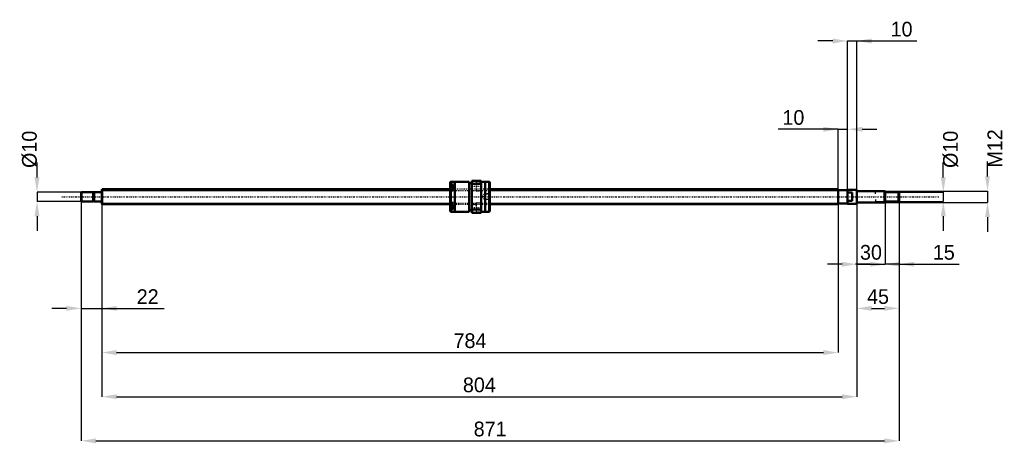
# Model space of a CAD drawing. Header units: millimetres. Extents: x -87 to 961, y -263 to 189.
import ezdxf

# ---------------------------------------------------------------- set-up
doc = ezdxf.new("R2010")
doc.units = ezdxf.units.MM
doc.linetypes.add('Center', pattern=[1.5, 0.45, -0.5, 0.05, -0.5])
doc.linetypes.add('Dashed', pattern=[2, 1, -1])
for name, color, linetype, lineweight in [('2d ConnectionPoints', 7, 'Continuous', 50), ('AM_0', 7, 'Continuous', 50), ('AM_4', 3, 'Continuous', 25), ('AM_5', 3, 'Continuous', 25), ('AM_7', 7, 'Center', 25), ('AM_9', 6, 'Dashed', 25)]:
    doc.layers.add(name, color=color, linetype=linetype, lineweight=lineweight)
doc.dimstyles.new('ISO-25', dxfattribs={"dimtxt": 2.5, "dimasz": 2.5, "dimexe": 1.25, "dimexo": 0.625, "dimtad": 1, "dimtxsty": 'Standard', "dimcen": 2.5, "dimadec": 0, "dimazin": 0, "dimtfac": 1, "dimtmove": 0, "dimatfit": 3, "dimfxl": 0, "dimarcsym": 0})

# ---------------------------------------------------------------- blocks, each defined once
blk = doc.blocks.new('1_BNK_1616_3_6G0_871LC5Y0_Nut_0_in_BNK1616_3_6G0_871LC5Y_4130__0')
at = {"layer": 'AM_0'}
for p, q in [((371.5, 15.9), (371, 15.4)), ((371, 15.4), (371, -15.4)), ((371, 12.7), (371.5, 13.1)), ((374, 11.8), (371.3, 11.8)), ((375.9, 15.9), (371.5, 15.9)), ((371.5, 15.9), (371.5, 13.1)), ((374, 13.1), (371.5, 13.1)), ((374, 13.1), (374, 9)), ((391, 16), (375.9, 16)), ((375.9, 16), (375.9, -16)), ((391, 16), (391, -16)), ((394, 14.4), (391, 14.4)), ((394, 17), (394, -17)), ((404, 17), (394, 17)), ((394, 12.6), (394.5, 13.7)), ((394.5, 17), (394.5, 13.7)), ((394.5, 13.7), (403.5, 13.7)), ((403.5, 17), (403.5, 13.7)), ((403.5, 13.7), (404, 12.6)), ((404, 17), (404, -17)), ((408.1, 16), (404, 16)), ((408.1, 16), (408.1, -16)), ((412.5, 15.9), (408.1, 15.9)), ((413, 15.4), (412.5, 15.9)), ((412.5, 15.9), (412.5, -15.9)), ((413, 15.4), (413, -15.4)), ((371.5, 9), (371, 8.7)), ((374, 9), (371.5, 9)), ((371.5, 9), (371.5, -9)), ((371, -8.7), (371.5, -9)), ((374, -9), (371.5, -9)), ((374, -9), (374, -13.1)), ((371.5, -13.1), (371, -12.7)), ((371, -15.4), (371.5, -15.9)), ((371.3, -11.8), (374, -11.8)), ((374, -13.1), (371.5, -13.1)), ((371.5, -13.1), (371.5, -15.9)), ((371.5, -15.9), (375.9, -15.9)), ((375.9, -16), (391, -16)), ((391, -14.4), (394, -14.4)), ((394.5, -13.7), (394, -12.6)), ((394, -17), (404, -17)), ((394.5, -13.7), (394.5, -17)), ((403.5, -13.7), (394.5, -13.7)), ((404, -12.6), (403.5, -13.7)), ((403.5, -13.7), (403.5, -17)), ((404, -16), (408.1, -16)), ((408.1, -15.9), (412.5, -15.9)), ((412.5, -15.9), (413, -15.4))]:
    blk.add_line(p, q, dxfattribs=at)
for centre, start, end in [((371.3, 11.5), 90, 180), ((371.3, -11.5), 180, 270)]:
    blk.add_arc(centre, 0.275, start, end, dxfattribs=at)
at = {"layer": 'AM_4'}
for p, q in [((371.3, 11.8), (371.3, 8.9)), ((371.3, -8.9), (371.3, -11.8))]:
    blk.add_line(p, q, dxfattribs=at)
at = {"layer": 'AM_5', "linetype": 'Dashed'}
for p, q in [((407.3, 2.6), (408, 3)), ((413, 3), (408, 3)), ((408, 3), (408, -3)), ((407.3, -2.6), (408, -3)), ((413, -3), (408, -3))]:
    blk.add_line(p, q, dxfattribs=at)
at = {"layer": 'AM_7'}
for p, q in [((393.5, 11.3), (404.5, 11.3)), ((370.9, 9), (374.1, 9)), ((370.9, -9), (374.1, -9)), ((393.5, -11.3), (404.5, -11.3))]:
    blk.add_line(p, q, dxfattribs=at)
at = {"layer": 'AM_9'}
for p, q in [((374, 11), (371, 11)), ((398.5, 14), (394, 14)), ((404, 16), (398.5, 16)), ((398.5, 16), (398.5, 6.5)), ((372.9, 10.4), (371, 10.4)), ((372.9, 10), (371, 10)), ((372.9, 9.4), (371, 9.4)), ((372.9, 8.6), (371, 8.6)), ((413, 8), (371, 8)), ((372.9, 8), (371, 8)), ((372.9, 7.6), (371, 7.6)), ((374, 7), (371, 7)), ((371, 6.2), (374, 6.2)), ((371.3, 8.9), (371.3, 6.3)), ((371.3, 6.3), (374, 6.3)), ((372.9, 10.4), (372.9, 7.6)), ((374, 9), (374, 6.2)), ((394, 8.5), (398.5, 8.5)), ((398.5, 6.5), (404, 6.5)), ((407, 2.6), (405.5, 0)), ((405.5, 0), (407, -2.6)), ((412.6, 2.6), (407, 2.6)), ((407, 2.6), (407, -2.6)), ((413, 3), (412.6, 2.6)), ((412.6, 2.6), (412.6, -2.6)), ((374, -6.2), (371, -6.2)), ((374, -7), (371, -7)), ((372.9, -7.6), (371, -7.6)), ((371, -8), (413, -8)), ((372.9, -8), (371, -8)), ((372.9, -8.6), (371, -8.6)), ((372.9, -9.4), (371, -9.4)), ((372.9, -10), (371, -10)), ((372.9, -10.4), (371, -10.4)), ((374, -6.3), (371.3, -6.3)), ((371.3, -6.3), (371.3, -8.9)), ((372.9, -7.6), (372.9, -10.4)), ((374, -6.2), (374, -9)), ((398.5, -8.5), (394, -8.5)), ((404, -6.5), (398.5, -6.5)), ((398.5, -6.5), (398.5, -16)), ((407, -2.6), (412.6, -2.6)), ((412.6, -2.6), (413, -3)), ((374, -11), (371, -11)), ((394, -14), (398.5, -14)), ((398.5, -16), (404, -16))]:
    blk.add_line(p, q, dxfattribs=at)
blk.add_lwpolyline([(413, 0.9), (413, 0.5), (413, 0.2), (413, -0.2), (413, -0.5), (413, -0.9)], dxfattribs=at)
for centre, start, end in [((371.3, 6.5), 180, 270), ((371.3, -6.5), 90, 180)]:
    blk.add_arc(centre, 0.275, start, end, dxfattribs=at)
blk = doc.blocks.new('2_BNK_1616_3_6G0_871LC5Y_Shaft_0_in_BNK1616_3_6G0_871LC5Y_4130__0')
at = {"layer": 'AM_0'}
for p, q in [((-21.5, 5), (-22, 4.5)), ((-22, 4.5), (-22, -4.5)), ((-9.15, 5), (-21.5, 5)), ((-21.5, 5), (-21.5, -5)), ((-9.15, 5), (-9.15, -5)), ((-8, 4.8), (-9.15, 4.8)), ((-0.2, 5), (-8, 5)), ((-8, 5), (-8, -5)), ((0.5, 8), (0, 7.5)), ((0, 7.5), (0, -7.5)), ((371, 8), (0.5, 8)), ((0.5, 8), (0.5, -8)), ((784, 8), (413, 8)), ((784, 8), (784, -8)), ((794, 7), (784, 7)), ((794, 7.5), (794, -7.5)), ((803.8, 7.5), (794, 7.5)), ((799, 4.5), (794, 4.5)), ((799, 4.5), (799, -4.5)), ((804, 7.3), (803.8, 7.5)), ((803.8, 7.5), (803.8, -7.5)), ((804, 7.3), (804, -7.3)), ((833.5, 6), (804.2, 6)), ((834, 5.5), (833.5, 6)), ((833.5, 6), (833.5, -6)), ((834, 5.5), (834, -5.5)), ((848.5, 5), (834, 5)), ((849, 4.5), (848.5, 5)), ((848.5, 5), (848.5, -5)), ((849, 4.5), (849, -4.5)), ((-22, -4.5), (-21.5, -5)), ((-21.5, -5), (-9.15, -5)), ((-9.15, -4.8), (-8, -4.8)), ((-8, -5), (-0.2, -5)), ((0, -7.5), (0.5, -8)), ((0.5, -8), (371, -8)), ((413, -8), (784, -8)), ((784, -7), (794, -7)), ((794, -4.5), (799, -4.5)), ((794, -7.5), (803.8, -7.5)), ((803.8, -7.5), (804, -7.3)), ((804.2, -6), (833.5, -6)), ((833.5, -6), (834, -5.5)), ((834, -5), (848.5, -5)), ((848.5, -5), (849, -4.5))]:
    blk.add_line(p, q, dxfattribs=at)
for centre, start, end in [((-0.2, 5.2), 270, 0), ((804.2, 6.2), 180, 270), ((-0.2, -5.2), 360, 90), ((804.2, -6.2), 90, 180)]:
    blk.add_arc(centre, 0.2, start, end, dxfattribs=at)
at = {"layer": 'AM_4'}
for p, q in [((-0.2, 5), (-0.2, -5)), ((804.2, 6), (804.2, -6))]:
    blk.add_line(p, q, dxfattribs=at)
at = {"layer": 'AM_5'}
for p, q in [((0, 6.773), (371, 6.773)), ((413, 6.773), (784, 6.773)), ((784, 4), (784, 6.773)), ((834, 5.3865), (824, 5.3865)), ((824, 3), (824, 5.3865)), ((0, -6.773), (371, -6.773)), ((413, -6.773), (784, -6.773)), ((784, -4), (784, -6.773)), ((824, -3), (824, -5.3865)), ((834, -5.3865), (824, -5.3865))]:
    blk.add_line(p, q, dxfattribs=at)
at = {"layer": 'AM_5', "linetype": 'Dashed'}
for p, q in [((371, 6.773), (413, 6.773)), ((371, -6.773), (413, -6.773))]:
    blk.add_line(p, q, dxfattribs=at)
at = {"layer": 'AM_7'}
blk.add_line((-42.45, 0), (891.45, 0), dxfattribs=at)
at = {"layer": 'AM_9'}
for p, q in [((413, 8), (371, 8)), ((371, -8), (413, -8))]:
    blk.add_line(p, q, dxfattribs=at)
blk = doc.blocks.new('*D3')
at = {"layer": 'AM_5', "color": 0, "lineweight": -2}
for p, q in [((-22, -4.5), (-22, -118.9)), ((0, -7.5), (0, -118.9)), ((-37.7, -118.9), (-53.4, -118.9)), ((-22, -118.9), (0, -118.9)), ((0, -118.9), (66.2, -118.9)), ((15.7, -118.9), (31.4, -118.9))]:
    blk.add_line(p, q, dxfattribs=at)
at = {"layer": 'AM_5', "color": 0}
for points in [[(-37.7, -121.5), (-37.7, -116.3), (-22, -118.9)], [(15.7, -116.3), (15.7, -121.5), (0, -118.9)]]:
    blk.add_solid(points, dxfattribs=at)
at = {"layer": 'Defpoints', "color": 0}
for p in [(-22, -4.5), (0, -7.5), (0, -118.9)]:
    blk.add_point(p, dxfattribs=at)
at = {"layer": 'AM_5', "color": 0, "insert": (48.8, -106.4), "char_height": 15.68, "attachment_point": 5}
blk.add_mtext('22', dxfattribs=at)
blk = doc.blocks.new('*D4')
at = {"layer": 'AM_5', "color": 0, "lineweight": -2}
for p, q in [((834, -5.5), (834, -71.9)), ((849, -4.5), (849, -71.9)), ((818.3, -71.9), (802.6, -71.9)), ((849, -71.9), (834, -71.9)), ((849, -71.9), (912.9, -71.9)), ((864.7, -71.9), (880.4, -71.9))]:
    blk.add_line(p, q, dxfattribs=at)
at = {"layer": 'AM_5', "color": 0}
for points in [[(818.3, -74.5), (818.3, -69.3), (834, -71.9)], [(864.7, -69.3), (864.7, -74.5), (849, -71.9)]]:
    blk.add_solid(points, dxfattribs=at)
at = {"layer": 'Defpoints', "color": 0}
for p in [(834, -5.5), (849, -4.5), (834, -71.9)]:
    blk.add_point(p, dxfattribs=at)
at = {"layer": 'AM_5', "color": 0, "insert": (896.6, -59.3), "char_height": 15.68, "attachment_point": 5}
blk.add_mtext('15', dxfattribs=at)
blk = doc.blocks.new('*D5')
at = {"layer": 'AM_5', "color": 0, "lineweight": -2}
for p, q in [((804, -7.3), (804, -71.9)), ((834, -5.5), (834, -71.9)), ((788.3, -71.9), (772.6, -71.9)), ((804, -71.9), (834, -71.9)), ((849.7, -71.9), (865.4, -71.9))]:
    blk.add_line(p, q, dxfattribs=at)
at = {"layer": 'AM_5', "color": 0}
for points in [[(788.3, -74.5), (788.3, -69.3), (804, -71.9)], [(849.7, -69.3), (849.7, -74.5), (834, -71.9)]]:
    blk.add_solid(points, dxfattribs=at)
at = {"layer": 'Defpoints', "color": 0}
for p in [(804, -7.3), (834, -5.5), (834, -71.9)]:
    blk.add_point(p, dxfattribs=at)
at = {"layer": 'AM_5', "color": 0, "insert": (819, -59.3), "char_height": 15.68, "attachment_point": 5}
blk.add_mtext('30', dxfattribs=at)
blk = doc.blocks.new('*D6')
at = {"layer": 'AM_5', "color": 0, "lineweight": -2}
for p, q in [((804, -7.3), (804, -118.9)), ((849, -4.5), (849, -118.9)), ((819.7, -118.9), (833.3, -118.9))]:
    blk.add_line(p, q, dxfattribs=at)
at = {"layer": 'AM_5', "color": 0}
for points in [[(819.7, -116.3), (819.7, -121.5), (804, -118.9)], [(833.3, -121.5), (833.3, -116.3), (849, -118.9)]]:
    blk.add_solid(points, dxfattribs=at)
at = {"layer": 'Defpoints', "color": 0}
for p in [(804, -7.3), (849, -4.5), (849, -118.9)]:
    blk.add_point(p, dxfattribs=at)
at = {"layer": 'AM_5', "color": 0, "insert": (826.5, -106.4), "char_height": 15.68, "attachment_point": 5}
blk.add_mtext('45', dxfattribs=at)
blk = doc.blocks.new('*D7')
at = {"layer": 'AM_5', "color": 0, "lineweight": -2}
for p, q in [((778.3, 166), (762.6, 166)), ((794, -7.5), (794, 166)), ((794, 166), (804, 166)), ((804, -7.3), (804, 166)), ((804, 166), (867.9, 166)), ((819.7, 166), (835.4, 166))]:
    blk.add_line(p, q, dxfattribs=at)
at = {"layer": 'AM_5', "color": 0}
for points in [[(778.3, 163.3), (778.3, 168.6), (794, 166)], [(819.7, 168.6), (819.7, 163.3), (804, 166)]]:
    blk.add_solid(points, dxfattribs=at)
at = {"layer": 'Defpoints', "color": 0}
for p in [(804, 166), (794, -7.5), (804, -7.3)]:
    blk.add_point(p, dxfattribs=at)
at = {"layer": 'AM_5', "color": 0, "insert": (851.6, 178.5), "char_height": 15.68, "attachment_point": 5}
blk.add_mtext('10', dxfattribs=at)
blk = doc.blocks.new('*D8')
at = {"layer": 'AM_5', "color": 0, "lineweight": -2}
for p, q in [((784, 71.9), (720.1, 71.9)), ((768.3, 71.9), (752.6, 71.9)), ((784, -6.8), (784, 71.9)), ((784, 71.9), (794, 71.9)), ((794, -7.5), (794, 71.9)), ((809.7, 71.9), (825.4, 71.9))]:
    blk.add_line(p, q, dxfattribs=at)
at = {"layer": 'AM_5', "color": 0}
for points in [[(768.3, 69.3), (768.3, 74.5), (784, 71.9)], [(809.7, 74.5), (809.7, 69.3), (794, 71.9)]]:
    blk.add_solid(points, dxfattribs=at)
at = {"layer": 'Defpoints', "color": 0}
for p in [(794, 71.9), (784, -6.8), (794, -7.5)]:
    blk.add_point(p, dxfattribs=at)
at = {"layer": 'AM_5', "color": 0, "insert": (736.4, 84.4), "char_height": 15.68, "attachment_point": 5}
blk.add_mtext('10', dxfattribs=at)
blk = doc.blocks.new('*D9')
at = {"layer": 'AM_5', "color": 0, "lineweight": -2}
for p, q in [((0, -7.5), (0, -166)), ((784, -6.8), (784, -166)), ((15.7, -166), (768.3, -166))]:
    blk.add_line(p, q, dxfattribs=at)
at = {"layer": 'AM_5', "color": 0}
for points in [[(15.7, -163.3), (15.7, -168.6), (0, -166)], [(768.3, -168.6), (768.3, -163.3), (784, -166)]]:
    blk.add_solid(points, dxfattribs=at)
at = {"layer": 'Defpoints', "color": 0}
for p in [(0, -7.5), (784, -6.8), (784, -166)]:
    blk.add_point(p, dxfattribs=at)
at = {"layer": 'AM_5', "color": 0, "insert": (392, -153.4), "char_height": 15.68, "attachment_point": 5}
blk.add_mtext('784', dxfattribs=at)
blk = doc.blocks.new('*D10')
at = {"layer": 'AM_5', "color": 0, "lineweight": -2}
for p, q in [((0, -7.5), (0, -213)), ((804, -7.3), (804, -213)), ((15.7, -213), (788.3, -213))]:
    blk.add_line(p, q, dxfattribs=at)
at = {"layer": 'AM_5', "color": 0}
for points in [[(15.7, -210.4), (15.7, -215.6), (0, -213)], [(788.3, -215.6), (788.3, -210.4), (804, -213)]]:
    blk.add_solid(points, dxfattribs=at)
at = {"layer": 'Defpoints', "color": 0}
for p in [(0, -7.5), (804, -7.3), (804, -213)]:
    blk.add_point(p, dxfattribs=at)
at = {"layer": 'AM_5', "color": 0, "insert": (402, -200.5), "char_height": 15.68, "attachment_point": 5}
blk.add_mtext('804', dxfattribs=at)
blk = doc.blocks.new('*D11')
at = {"layer": 'AM_5', "color": 0, "lineweight": -2}
for p, q in [((-22, -4.5), (-22, -260)), ((849, -4.5), (849, -260)), ((-6.3, -260), (833.3, -260))]:
    blk.add_line(p, q, dxfattribs=at)
at = {"layer": 'AM_5', "color": 0}
for points in [[(-6.3, -257.4), (-6.3, -262.7), (-22, -260)], [(833.3, -262.7), (833.3, -257.4), (849, -260)]]:
    blk.add_solid(points, dxfattribs=at)
at = {"layer": 'Defpoints', "color": 0}
for p in [(-22, -4.5), (849, -4.5), (849, -260)]:
    blk.add_point(p, dxfattribs=at)
at = {"layer": 'AM_5', "color": 0, "insert": (413.5, -247.5), "char_height": 15.68, "attachment_point": 5}
blk.add_mtext('871', dxfattribs=at)
blk = doc.blocks.new('*D12')
at = {"layer": 'AM_5', "color": 0, "lineweight": -2}
for p, q in [((-69, 20.7), (-69, 36.4)), ((-21.5, 5), (-69, 5)), ((-69, 5), (-69, -5)), ((-21.5, -5), (-69, -5)), ((-69, -20.7), (-69, -36.4))]:
    blk.add_line(p, q, dxfattribs=at)
at = {"layer": 'AM_5', "color": 0}
for points in [[(-71.7, 20.7), (-66.4, 20.7), (-69, 5)], [(-66.4, -20.7), (-71.7, -20.7), (-69, -5)]]:
    blk.add_solid(points, dxfattribs=at)
at = {"layer": 'Defpoints', "color": 0}
for p in [(-21.5, 5), (-69, -5), (-21.5, -5)]:
    blk.add_point(p, dxfattribs=at)
at = {"layer": 'AM_5', "color": 0, "insert": (-76.9, 50.5), "char_height": 15.68, "attachment_point": 5, "rotation": 90}
blk.add_mtext('Ø10', dxfattribs=at)
blk = doc.blocks.new('*D13')
at = {"layer": 'AM_5', "color": 0, "lineweight": -2}
for p, q in [((896, 20.7), (896, 36.4)), ((848.5, 5), (896, 5)), ((896, 5), (896, -5)), ((848.5, -5), (896, -5)), ((896, -20.7), (896, -36.4))]:
    blk.add_line(p, q, dxfattribs=at)
at = {"layer": 'AM_5', "color": 0}
for points in [[(893.4, 20.7), (898.7, 20.7), (896, 5)], [(898.7, -20.7), (893.4, -20.7), (896, -5)]]:
    blk.add_solid(points, dxfattribs=at)
at = {"layer": 'Defpoints', "color": 0}
for p in [(848.5, 5), (848.5, -5), (896, -5)]:
    blk.add_point(p, dxfattribs=at)
at = {"layer": 'AM_5', "color": 0, "insert": (903.9, 50.5), "char_height": 15.68, "attachment_point": 5, "rotation": 90}
blk.add_mtext('Ø10', dxfattribs=at)
blk = doc.blocks.new('*D14')
at = {"layer": 'AM_5', "color": 0, "lineweight": -2}
for p, q in [((943.1, 21.7), (943.1, 37.4)), ((833.5, 6), (943.1, 6)), ((943.1, 6), (943.1, -6)), ((833.5, -6), (943.1, -6)), ((943.1, -21.7), (943.1, -37.4))]:
    blk.add_line(p, q, dxfattribs=at)
at = {"layer": 'AM_5', "color": 0}
for points in [[(940.5, 21.7), (945.7, 21.7), (943.1, 6)], [(945.7, -21.7), (940.5, -21.7), (943.1, -6)]]:
    blk.add_solid(points, dxfattribs=at)
at = {"layer": 'Defpoints', "color": 0}
for p in [(833.5, 6), (833.5, -6), (943.1, -6)]:
    blk.add_point(p, dxfattribs=at)
at = {"layer": 'AM_5', "color": 0, "insert": (950.9, 51.5), "char_height": 15.68, "attachment_point": 5, "rotation": 90}
blk.add_mtext('M12', dxfattribs=at)

msp = doc.modelspace()

# ---------------------------------------------------------------- linework, layer by layer
at = {"layer": '2d ConnectionPoints'}
for p in [(0, 0), (799, 0)]:
    msp.add_point(p, dxfattribs=at)

# ---------------------------------------------------------------- block references
for name in ['1_BNK_1616_3_6G0_871LC5Y0_Nut_0_in_BNK1616_3_6G0_871LC5Y_4130__0', '2_BNK_1616_3_6G0_871LC5Y_Shaft_0_in_BNK1616_3_6G0_871LC5Y_4130__0']:
    msp.add_blockref(name, (0, 0))

# ---------------------------------------------------------------- dimensions: what is measured, and where the dimension line sits
at = {"layer": 'AM_5'}
for base, p1, p2, text, picture, middle in [((804, 165.96), (794, -7.5), (804, -7.3), '10', '*D7', (851.637, 165.96)), ((794, 71.88), (784, -6.773), (794, -7.5), '10', '*D8', (736.363, 71.88)), ((0, -118.92), (-22, -4.5), (0, -7.5), '22', '*D3', (48.757, -118.92)), ((849, -260.04), (-22, -4.5), (849, -4.5), '871', '*D11', (413.5, -260.04)), ((784, -165.96), (0, -7.5), (784, -6.773), '784', '*D9', (392, -165.96)), ((804, -213), (0, -7.5), (804, -7.3), '804', '*D10', (402, -213)), ((834, -71.88), (804, -7.3), (834, -5.5), '30', '*D5', (819, -71.88)), ((834, -71.88), (849, -4.5), (834, -5.5), '15', '*D4', (896.637, -71.88)), ((849, -118.92), (804, -7.3), (849, -4.5), '45', '*D6', (826.5, -118.92))]:
    dim = msp.add_linear_dim(base=base, p1=p1, p2=p2, text=text, dimstyle='ISO-25', override={"dimtxt": 15.68, "dimasz": 15.68, "dimexe": 0, "dimexo": 0, "dimgap": 4.704}, dxfattribs=at)
    dim.commit()
    dim.dimension.update_dxf_attribs({"geometry": picture, "text_midpoint": middle, "dimtype": 160})
for base, p1, p2, text, picture, middle in [((943.08, -6), (833.5, 6), (833.5, -6), 'M12', '*D14', (950.92, 51.472)), ((-69.04, -5), (-21.5, 5), (-21.5, -5), 'Ø10', '*D12', (-76.88, 50.472)), ((896.04, -5), (848.5, 5), (848.5, -5), 'Ø10', '*D13', (903.88, 50.472))]:
    dim = msp.add_linear_dim(base=base, p1=p1, p2=p2, angle=90, text=text, dimstyle='ISO-25', override={"dimtxt": 15.68, "dimasz": 15.68, "dimexe": 0, "dimexo": 0, "dimgap": 4.704}, dxfattribs=at)
    dim.commit()
    dim.dimension.update_dxf_attribs({"geometry": picture, "text_midpoint": middle, "dimtype": 160, "text_rotation": 90})

doc.saveas('drawing.dxf')
